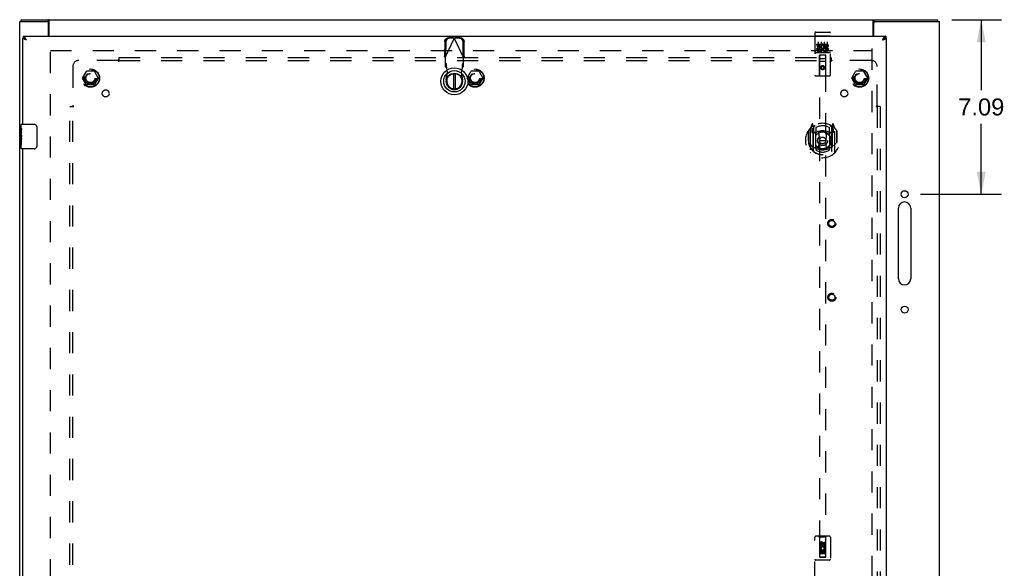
# Model space of a CAD drawing. Header units: inches. Extents: x 0 to 156, y 0 to 101.
# Tile 7 of 10: x 35 to 75, y 53 to 75. Entities that reach past the tile are written whole.
import ezdxf

# ---------------------------------------------------------------- set-up
doc = ezdxf.new("R2010")
doc.units = ezdxf.units.IN
doc.header["$LTSCALE"] = 8.587481
doc.header["$MEASUREMENT"] = 0
doc.linetypes.add('HIDDEN', pattern=[0.2, 0.1, -0.1])
doc.layers.get('0').update_dxf_attribs({"linetype": 'CONTINUOUS'})
for name, color, linetype in [('DEFAULT_2', 8, 'HIDDEN'), ('DIMENSIONS', 7, 'CONTINUOUS'), ('DOOR_ASSEMBLY', 7, 'CONTINUOUS'), ('SUBPANEL', 7, 'CONTINUOUS')]:
    doc.layers.add(name, color=color, linetype=linetype)
doc.styles.get("Standard").update_dxf_attribs({"font": 'arial.ttf'})
doc.dimstyles.new('DIMSTYLE_1', dxfattribs={"dimtxt": 0.688835, "dimasz": 0.918447, "dimexe": 0.09, "dimexo": 0.07, "dimgap": 0.0375, "dimtad": 0, "dimtih": 1, "dimtoh": 1, "dimzin": 4, "dimdsep": 46, "dimtxsty": 'Standard', "dimblk": '_FILLED', "dimblk1": '_FILLED', "dimblk2": '_FILLED', "dimcen": 0.09, "dimazin": 1, "dimtfac": 1, "dimtdec": 3, "dimtofl": 0, "dimtmove": 0, "dimatfit": 3, "dimldrblk": '_FILLED', "dimfxl": 0, "dimtolj": 1, "dimtzin": 4, "dimarcsym": 0})

# ---------------------------------------------------------------- blocks, each defined once
blk = doc.blocks.new('_FILLED')
at = {"color": 0, "linetype": 'ByBlock'}
blk.add_solid([(0, 0), (-1, 0.2), (-1, -0.2)], dxfattribs=at)
blk = doc.blocks.new('*D1')
at = {"layer": 'DIMENSIONS', "color": 2, "linetype": 'Continuous'}
for p, q in [((73.034, 75.059), (75.056, 75.059)), ((74.23, 75.059), (74.23, 72.202)), ((74.23, 67.969), (74.23, 70.825)), ((71.757, 67.969), (75.056, 67.969))]:
    blk.add_line(p, q, dxfattribs=at)
at = {"layer": 'DIMENSIONS', "color": 2, "linetype": 'Continuous', "xscale": 0.9184471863, "yscale": 0.9184471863, "zscale": 0.9184471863}
for p, rotation in [((74.23, 75.059), 90), ((74.23, 67.969), 270)]:
    blk.add_blockref('_FILLED', p, dxfattribs=dict(at, rotation=rotation))
at = {"layer": 'DIMENSIONS', "color": 2, "linetype": 'Continuous', "insert": (74.23, 71.858), "char_height": 0.6888, "width": 1.87189, "attachment_point": 2, "line_spacing_factor": 0.9}
blk.add_mtext('7.09', dxfattribs=at)

msp = doc.modelspace()

# ---------------------------------------------------------------- linework, layer by layer
at = {"color": 3, "linetype": 'Continuous'}
for p, q in [((35.159, 27.134), (35.159, 74.984)), ((35.159, 74.984), (36.274, 74.984)), ((35.222, 75.059), (72.471, 75.059)), ((36.334, 74.384), (36.334, 74.924)), ((36.361, 74.384), (36.361, 75.015)), ((69.832, 74.384), (69.832, 75.015)), ((69.859, 74.384), (69.859, 74.924)), ((69.919, 74.984), (72.534, 74.984)), ((72.534, 27.134), (72.534, 74.984)), ((70.864, 64.531), (70.864, 67.406)), ((71.364, 67.406), (71.364, 64.531))]:
    msp.add_line(p, q, dxfattribs=at)
at = {"color": 7, "linetype": 'Continuous'}
for p, q in [((35.222, 74.984), (35.222, 75.059)), ((36.274, 74.984), (36.331, 74.984)), ((36.331, 74.984), (36.331, 75.059)), ((69.862, 74.984), (69.862, 75.059)), ((69.862, 74.984), (69.919, 74.984)), ((72.471, 74.984), (72.471, 75.059))]:
    msp.add_line(p, q, dxfattribs=at)
at = {"color": 3, "linetype": 'Continuous'}
for points in [[(36.35, 75.037), (36.349, 75.04), (36.348, 75.042), (36.347, 75.044), (36.346, 75.046), (36.344, 75.048), (36.343, 75.05), (36.342, 75.052), (36.341, 75.053), (36.34, 75.055), (36.339, 75.056), (36.337, 75.057), (36.336, 75.057), (36.335, 75.058), (36.334, 75.058), (36.332, 75.059), (36.331, 75.059)], [(36.361, 75.015), (36.36, 75.017), (36.359, 75.018), (36.358, 75.02), (36.357, 75.022), (36.355, 75.024), (36.354, 75.027), (36.353, 75.029), (36.352, 75.032), (36.35, 75.037)], [(69.832, 75.015), (69.833, 75.017), (69.834, 75.018), (69.836, 75.02), (69.837, 75.022), (69.838, 75.024), (69.839, 75.027), (69.84, 75.029), (69.841, 75.032)], [(69.841, 75.032), (69.843, 75.037), (69.845, 75.04), (69.846, 75.042), (69.847, 75.044), (69.848, 75.046), (69.849, 75.048), (69.85, 75.05), (69.851, 75.052), (69.852, 75.053), (69.854, 75.055), (69.855, 75.056), (69.856, 75.057), (69.857, 75.057), (69.858, 75.058), (69.86, 75.058), (69.861, 75.059), (69.862, 75.059)]]:
    msp.add_lwpolyline(points, dxfattribs=at)
at = {"color": 7, "linetype": 'Continuous'}
for points in [[(36.361, 74.963), (36.36, 74.963), (36.358, 74.963), (36.357, 74.963), (36.356, 74.963), (36.355, 74.963), (36.353, 74.964), (36.352, 74.964), (36.351, 74.965), (36.35, 74.966), (36.349, 74.967), (36.348, 74.968), (36.347, 74.969), (36.346, 74.971), (36.344, 74.972), (36.343, 74.973), (36.342, 74.975), (36.341, 74.976), (36.34, 74.978), (36.339, 74.979), (36.338, 74.98), (36.337, 74.981), (36.336, 74.982), (36.334, 74.983), (36.333, 74.983), (36.332, 74.984), (36.331, 74.984)], [(69.832, 74.963), (69.834, 74.963), (69.835, 74.963), (69.836, 74.963), (69.837, 74.963), (69.839, 74.963), (69.84, 74.964), (69.841, 74.964), (69.842, 74.965), (69.843, 74.966), (69.845, 74.967), (69.846, 74.968), (69.847, 74.969), (69.848, 74.971), (69.849, 74.972), (69.85, 74.973), (69.851, 74.975), (69.852, 74.976), (69.853, 74.978), (69.854, 74.979), (69.855, 74.98), (69.857, 74.981), (69.858, 74.982), (69.859, 74.983), (69.86, 74.983), (69.861, 74.984), (69.862, 74.984)]]:
    msp.add_lwpolyline(points, dxfattribs=at)
at = {"color": 3, "linetype": 'Continuous'}
for centre in [(71.114, 67.969), (71.114, 63.281)]:
    msp.add_circle(centre, 0.141, dxfattribs=at)
for centre, radius, start, end in [((36.274, 74.924), 0.06, 0, 90), ((69.919, 74.924), 0.06, 90, 180), ((71.114, 67.406), 0.25, 0, 180), ((71.114, 64.531), 0.25, 180, 360)]:
    msp.add_arc(centre, radius, start, end, dxfattribs=at)
at = {"layer": 'DEFAULT_2', "color": 8, "linetype": 'HIDDEN'}
for p, q in [((36.409, 28.234), (36.409, 73.884)), ((36.409, 73.809), (69.784, 73.809)), ((69.784, 73.884), (69.784, 28.234)), ((37.717, 72.689), (37.871, 72.956)), ((38.189, 72.961), (37.88, 72.961)), ((38.197, 72.956), (38.352, 72.689)), ((53.342, 72.689), (53.496, 72.956)), ((53.814, 72.961), (53.505, 72.961)), ((53.822, 72.956), (53.977, 72.689)), ((68.967, 72.689), (69.121, 72.956)), ((69.439, 72.961), (69.13, 72.961)), ((69.447, 72.956), (69.602, 72.689)), ((37.871, 72.411), (37.717, 72.679)), ((38.352, 72.679), (38.197, 72.411)), ((53.496, 72.411), (53.342, 72.679)), ((53.977, 72.679), (53.822, 72.411)), ((69.121, 72.411), (68.967, 72.679)), ((69.602, 72.679), (69.447, 72.411)), ((38.189, 72.406), (37.88, 72.406)), ((53.814, 72.406), (53.505, 72.406)), ((69.439, 72.406), (69.13, 72.406))]:
    msp.add_line(p, q, dxfattribs=at)
for centre, radius in [((38.034, 72.684), 0.372), ((38.034, 72.684), 0.356), ((38.034, 72.684), 0.204), ((38.034, 72.684), 0.183), ((53.659, 72.684), 0.372), ((53.659, 72.684), 0.356), ((53.659, 72.684), 0.204), ((53.659, 72.684), 0.183), ((69.284, 72.684), 0.372), ((69.284, 72.684), 0.356), ((69.284, 72.684), 0.204), ((69.284, 72.684), 0.183)]:
    msp.add_circle(centre, radius, dxfattribs=at)
for centre, start, end in [((37.88, 72.951), 90.0113, 149.988), ((38.189, 72.951), 30.0108, 89.9876), ((53.505, 72.951), 90.0113, 149.988), ((53.814, 72.951), 30.0108, 89.9876), ((69.13, 72.951), 90.0113, 149.988), ((69.439, 72.951), 30.0108, 89.9876), ((37.725, 72.684), 150.0117, 209.9873), ((38.343, 72.684), 330.0117, 29.9873), ((53.35, 72.684), 150.0117, 209.9873), ((53.968, 72.684), 330.0117, 29.9873), ((68.975, 72.684), 150.0117, 209.9873), ((69.593, 72.684), 330.0117, 29.9873), ((37.88, 72.416), 210.0108, 269.9876), ((38.189, 72.416), 270.0113, 329.988), ((53.505, 72.416), 210.0108, 269.9876), ((53.814, 72.416), 270.0113, 329.988), ((69.13, 72.416), 210.0108, 269.9876), ((69.439, 72.416), 270.0113, 329.988)]:
    msp.add_arc(centre, 0.01, start, end, dxfattribs=at)
at = {"layer": 'DOOR_ASSEMBLY', "color": 8, "linetype": 'HIDDEN'}
for p, q in [((67.472, 74.526), (67.472, 72.801)), ((67.502, 74.556), (68.067, 74.556)), ((68.097, 72.801), (68.097, 74.526)), ((52.43, 74.164), (52.42, 73.574)), ((52.448, 73.525), (52.822, 74.313)), ((52.472, 74.144), (52.462, 73.554)), ((52.778, 74.326), (52.585, 74.323)), ((52.819, 74.307), (52.626, 74.303)), ((52.778, 74.326), (52.792, 74.322)), ((52.778, 74.326), (52.819, 74.307)), ((52.792, 74.322), (52.807, 74.317)), ((52.807, 74.317), (52.822, 74.313)), ((52.822, 74.313), (52.837, 74.317)), ((53.196, 73.525), (52.822, 74.313)), ((52.825, 74.307), (52.867, 74.326)), ((53.018, 74.303), (52.825, 74.307)), ((52.837, 74.317), (52.852, 74.322)), ((52.852, 74.322), (52.867, 74.326)), ((53.06, 74.323), (52.867, 74.326)), ((53.183, 73.554), (53.173, 74.144)), ((53.224, 73.574), (53.214, 74.164)), ((67.488, 74.397), (67.488, 74.397)), ((67.489, 74.397), (67.488, 74.397)), ((67.49, 74.397), (67.489, 74.397)), ((67.491, 74.398), (67.49, 74.397)), ((67.491, 74.398), (67.491, 74.398)), ((67.492, 74.398), (67.491, 74.398)), ((67.493, 74.398), (67.492, 74.398)), ((67.494, 74.398), (67.493, 74.398)), ((67.495, 74.398), (67.494, 74.398)), ((67.495, 74.398), (67.495, 74.398)), ((67.496, 74.398), (67.495, 74.398)), ((67.497, 74.398), (67.496, 74.398)), ((67.498, 74.398), (67.497, 74.398)), ((67.499, 74.398), (67.498, 74.398)), ((67.5, 74.398), (67.499, 74.398)), ((67.5, 74.398), (67.5, 74.398)), ((67.501, 74.398), (67.5, 74.398)), ((67.501, 74.398), (68.067, 74.398)), ((67.552, 74.021), (67.552, 74.063)), ((67.552, 74.063), (67.708, 74.063)), ((67.552, 74.021), (67.666, 74.021)), ((67.597, 74.165), (67.597, 73.859)), ((67.666, 73.978), (67.666, 74.021)), ((67.708, 73.886), (67.708, 74.063)), ((67.733, 74.015), (67.716, 74.054)), ((67.722, 74.165), (67.722, 73.859)), ((67.847, 74.165), (67.847, 73.859)), ((67.865, 74.021), (67.865, 74.063)), ((67.865, 74.063), (67.957, 74.063)), ((67.865, 74.021), (67.957, 74.021)), ((67.972, 74.165), (67.972, 73.859)), ((68.067, 74.398), (68.067, 74.398)), ((68.067, 74.398), (68.068, 74.398)), ((68.068, 74.398), (68.069, 74.398)), ((68.069, 74.398), (68.07, 74.398)), ((68.07, 74.398), (68.071, 74.398)), ((68.071, 74.398), (68.072, 74.398)), ((68.072, 74.398), (68.073, 74.398)), ((68.073, 74.398), (68.073, 74.398)), ((68.073, 74.398), (68.074, 74.398)), ((68.074, 74.398), (68.075, 74.398)), ((68.075, 74.398), (68.076, 74.398)), ((68.076, 74.398), (68.077, 74.398)), ((68.078, 74.398), (68.079, 74.397)), ((68.079, 74.397), (68.079, 74.397)), ((68.079, 74.397), (68.08, 74.397)), ((67.502, 73.728), (68.067, 73.728)), ((67.552, 73.85), (67.552, 73.893)), ((67.552, 73.893), (67.666, 73.893)), ((67.552, 73.85), (67.708, 73.85)), ((67.745, 73.744), (67.573, 73.744)), ((67.574, 73.936), (67.574, 73.978)), ((67.574, 73.978), (67.666, 73.978)), ((67.574, 73.936), (67.666, 73.936)), ((67.666, 73.893), (67.666, 73.936)), ((67.708, 73.886), (67.721, 73.904)), ((67.708, 73.85), (67.708, 73.862)), ((67.712, 73.861), (67.708, 73.862)), ((67.995, 73.744), (67.823, 73.744)), ((67.925, 73.936), (67.971, 73.936)), ((67.929, 73.977), (67.957, 73.977)), ((67.929, 73.893), (68.021, 73.893)), ((67.929, 73.85), (68.021, 73.85)), ((68.021, 73.85), (68.021, 73.893)), ((52.462, 73.554), (52.42, 73.574)), ((52.448, 73.525), (52.448, 73.152)), ((52.494, 73.265), (52.448, 73.307)), ((52.494, 73.11), (52.494, 73.265)), ((53.196, 73.307), (53.15, 73.265)), ((53.15, 73.265), (53.15, 73.11)), ((53.224, 73.574), (53.183, 73.554)), ((53.206, 73.542), (53.196, 73.525)), ((53.196, 73.152), (53.196, 73.525)), ((67.654, 72.801), (67.658, 73.611)), ((67.912, 73.361), (67.657, 73.361)), ((67.659, 73.611), (67.658, 73.611)), ((67.659, 73.611), (67.659, 53.229)), ((67.909, 73.611), (67.659, 73.611)), ((67.699, 73.486), (67.869, 73.486)), ((67.909, 53.229), (67.909, 73.611)), ((67.911, 73.611), (67.909, 73.611)), ((67.914, 72.801), (67.911, 73.611)), ((52.448, 73.152), (52.494, 73.11)), ((52.493, 72.615), (52.547, 72.909)), ((52.509, 73.106), (52.507, 73.138)), ((52.547, 72.909), (52.509, 73.106)), ((53.136, 73.106), (53.098, 72.909)), ((53.098, 72.909), (53.151, 72.615)), ((53.15, 73.11), (53.196, 73.152)), ((67.784, 73.183), (67.722, 73.147)), ((67.722, 73.147), (67.722, 73.075)), ((67.722, 73.147), (67.732, 73.141)), ((67.722, 73.075), (67.732, 73.08)), ((67.722, 73.075), (67.784, 73.039)), ((67.784, 73.171), (67.732, 73.141)), ((67.732, 73.141), (67.732, 73.08)), ((67.732, 73.08), (67.784, 73.05)), ((67.784, 73.183), (67.784, 73.171)), ((67.847, 73.147), (67.784, 73.183)), ((67.837, 73.141), (67.784, 73.171)), ((67.784, 73.05), (67.837, 73.08)), ((67.784, 73.039), (67.847, 73.075)), ((67.784, 73.039), (67.784, 73.05)), ((67.847, 73.147), (67.837, 73.141)), ((67.837, 73.08), (67.837, 73.141)), ((67.847, 73.075), (67.837, 73.08)), ((67.847, 73.075), (67.847, 73.147)), ((68.067, 72.771), (67.502, 72.771)), ((67.359, 70.821), (67.289, 70.645)), ((67.402, 70.737), (67.387, 70.818)), ((68.181, 70.818), (68.167, 70.737)), ((68.28, 70.645), (68.21, 70.821)), ((67.202, 70.539), (67.202, 70.151)), ((67.209, 70.542), (67.209, 70.084)), ((67.284, 70.635), (67.284, 69.667)), ((67.342, 70.63), (67.342, 70.48)), ((67.402, 70.63), (67.342, 70.63)), ((67.342, 70.48), (67.402, 70.48)), ((67.35, 70.602), (67.379, 70.557)), ((67.409, 70.61), (67.354, 70.61)), ((67.381, 70.721), (67.38, 70.721)), ((67.38, 70.721), (67.38, 70.721)), ((67.38, 70.721), (67.38, 70.721)), ((67.402, 69.721), (67.402, 70.737)), ((67.409, 70.67), (67.479, 70.779)), ((67.409, 69.726), (67.409, 70.729)), ((67.412, 70.704), (67.412, 70.497)), ((67.502, 70.479), (67.429, 70.479)), ((67.432, 70.477), (67.497, 70.477)), ((67.502, 69.838), (67.502, 70.469)), ((67.509, 70.682), (67.509, 70.43)), ((67.621, 70.495), (67.652, 70.151)), ((67.947, 70.495), (67.917, 70.151)), ((68.059, 70.43), (68.059, 70.682)), ((68.139, 70.479), (68.067, 70.479)), ((68.067, 70.469), (68.067, 69.838)), ((68.071, 70.477), (68.137, 70.477)), ((68.089, 70.779), (68.159, 70.67)), ((68.157, 70.497), (68.157, 70.704)), ((68.159, 69.726), (68.159, 70.729)), ((68.214, 70.61), (68.159, 70.61)), ((68.167, 70.737), (68.167, 69.721)), ((68.227, 70.63), (68.167, 70.63)), ((68.167, 70.48), (68.227, 70.48)), ((68.188, 70.721), (68.184, 70.724)), ((68.189, 70.557), (68.218, 70.602)), ((68.227, 70.48), (68.227, 70.63)), ((68.284, 69.667), (68.284, 70.635)), ((68.359, 70.542), (68.359, 70.084)), ((68.367, 70.151), (68.367, 70.539)), ((67.202, 70.151), (67.217, 70.151)), ((67.621, 69.812), (67.652, 70.151)), ((67.652, 70.151), (67.917, 70.151)), ((67.947, 69.812), (67.917, 70.151)), ((68.367, 70.151), (68.352, 70.151)), ((68.359, 70.084), (68.359, 70.082)), ((67.509, 69.869), (67.509, 69.766)), ((68.059, 69.766), (68.059, 69.869)), ((67.472, 52.184), (67.472, 54.041)), ((68.067, 54.071), (67.502, 54.071)), ((67.654, 54.041), (67.624, 54.071)), ((67.914, 54.041), (67.654, 54.041)), ((67.654, 54.041), (67.658, 53.231)), ((67.911, 53.231), (67.914, 54.041)), ((67.914, 54.041), (67.944, 54.071)), ((68.097, 54.041), (68.097, 52.184)), ((67.678, 53.681), (67.678, 53.774)), ((67.72, 53.681), (67.678, 53.681)), ((67.72, 53.774), (67.72, 53.681)), ((67.784, 53.803), (67.722, 53.767)), ((67.722, 53.767), (67.732, 53.761)), ((67.722, 53.767), (67.722, 53.695)), ((67.722, 53.695), (67.732, 53.7)), ((67.722, 53.695), (67.784, 53.659)), ((67.784, 53.791), (67.732, 53.761)), ((67.732, 53.761), (67.732, 53.7)), ((67.732, 53.7), (67.784, 53.67)), ((67.764, 53.745), (67.764, 53.774)), ((67.847, 53.767), (67.784, 53.803)), ((67.784, 53.803), (67.784, 53.791)), ((67.837, 53.761), (67.784, 53.791)), ((67.784, 53.67), (67.837, 53.7)), ((67.784, 53.659), (67.847, 53.695)), ((67.784, 53.659), (67.784, 53.67)), ((67.805, 53.788), (67.805, 53.741)), ((67.847, 53.767), (67.837, 53.761)), ((67.837, 53.7), (67.837, 53.761)), ((67.847, 53.695), (67.837, 53.7)), ((67.847, 53.695), (67.847, 53.767)), ((67.848, 53.838), (67.891, 53.838)), ((67.848, 53.745), (67.848, 53.838)), ((67.891, 53.838), (67.891, 53.745)), ((67.912, 53.481), (67.657, 53.481)), ((67.658, 53.231), (67.911, 53.231)), ((67.659, 53.233), (67.909, 53.233)), ((67.659, 53.229), (67.909, 53.229)), ((67.678, 53.525), (67.855, 53.525)), ((67.678, 53.369), (67.678, 53.525)), ((67.72, 53.369), (67.678, 53.369)), ((67.726, 53.549), (67.686, 53.533)), ((67.869, 53.356), (67.699, 53.356)), ((67.762, 53.482), (67.72, 53.482)), ((67.72, 53.482), (67.72, 53.369)), ((67.762, 53.39), (67.762, 53.482)), ((67.805, 53.39), (67.762, 53.39)), ((67.848, 53.482), (67.805, 53.482)), ((67.805, 53.482), (67.805, 53.39)), ((67.855, 53.525), (67.837, 53.538)), ((67.848, 53.369), (67.848, 53.482)), ((67.891, 53.369), (67.848, 53.369)), ((67.88, 53.529), (67.878, 53.525)), ((67.878, 53.525), (67.891, 53.525)), ((67.891, 53.525), (67.891, 53.369)), ((68.067, 53.106), (67.502, 53.106))]:
    msp.add_line(p, q, dxfattribs=at)
at = {"layer": 'DOOR_ASSEMBLY', "color": 3, "linetype": 'Continuous'}
for p, q in [((35.284, 70.809), (35.284, 74.309)), ((35.297, 74.384), (70.346, 74.384)), ((35.368, 74.258), (35.361, 74.26)), ((35.375, 74.255), (35.368, 74.258)), ((35.383, 74.253), (35.375, 74.255)), ((35.39, 74.251), (35.383, 74.253)), ((35.413, 74.243), (35.402, 74.247)), ((35.41, 74.271), (35.406, 74.279)), ((35.415, 74.263), (35.41, 74.271)), ((35.429, 74.239), (35.413, 74.243)), ((35.422, 74.251), (35.415, 74.263)), ((35.429, 74.239), (35.422, 74.251)), ((70.224, 74.255), (70.214, 74.239)), ((70.214, 74.239), (70.222, 74.241)), ((70.222, 74.241), (70.241, 74.247)), ((70.241, 74.247), (70.253, 74.251)), ((70.253, 74.251), (70.26, 74.253)), ((70.26, 74.253), (70.268, 74.255)), ((70.268, 74.255), (70.275, 74.258)), ((70.275, 74.258), (70.282, 74.26)), ((70.359, 74.309), (70.359, 27.809)), ((35.284, 51.559), (35.284, 69.809))]:
    msp.add_line(p, q, dxfattribs=at)
at = {"layer": 'DOOR_ASSEMBLY', "color": 7, "linetype": 'Continuous'}
for p, q in [((35.284, 74.309), (35.297, 74.309)), ((35.297, 74.384), (35.297, 74.309)), ((35.406, 74.258), (35.401, 74.262)), ((35.41, 74.254), (35.406, 74.258)), ((35.415, 74.25), (35.41, 74.254)), ((35.422, 74.244), (35.415, 74.25)), ((35.42, 74.245), (35.415, 74.248)), ((35.429, 74.239), (35.42, 74.245)), ((35.429, 74.239), (35.422, 74.244)), ((70.226, 74.248), (70.214, 74.239)), ((70.214, 74.239), (70.224, 74.245)), ((70.224, 74.245), (70.228, 74.248)), ((70.231, 74.252), (70.226, 74.248)), ((70.228, 74.248), (70.233, 74.251)), ((70.346, 74.384), (70.346, 74.309)), ((70.359, 74.309), (70.346, 74.309)), ((52.783, 72.868), (52.783, 72.243)), ((52.862, 72.243), (52.862, 72.868)), ((35.224, 70.65), (35.224, 70.794)), ((35.224, 70.394), (35.224, 70.646)), ((35.233, 70.592), (35.224, 70.592)), ((35.224, 70.424), (35.234, 70.424)), ((35.234, 70.424), (35.234, 70.581)), ((35.239, 70.809), (35.749, 70.809)), ((35.849, 70.709), (35.849, 69.909)), ((35.224, 69.824), (35.224, 70.391)), ((35.227, 70.361), (35.224, 70.361)), ((35.224, 70.229), (35.233, 70.229)), ((35.224, 70.193), (35.234, 70.193)), ((35.224, 70.13), (35.234, 70.13)), ((35.234, 70.24), (35.234, 70.293)), ((35.234, 69.963), (35.234, 70.193)), ((35.224, 69.963), (35.234, 69.963)), ((35.749, 69.809), (35.239, 69.809))]:
    msp.add_line(p, q, dxfattribs=at)
at = {"layer": 'DOOR_ASSEMBLY', "color": 3, "linetype": 'Continuous'}
for points in [[(35.361, 74.26), (35.358, 74.262), (35.354, 74.263), (35.351, 74.264), (35.348, 74.265), (35.345, 74.266), (35.341, 74.268), (35.338, 74.269), (35.335, 74.27), (35.332, 74.271), (35.329, 74.272), (35.327, 74.274), (35.324, 74.275), (35.321, 74.276), (35.319, 74.277), (35.316, 74.278), (35.314, 74.28), (35.311, 74.281), (35.309, 74.282), (35.307, 74.283), (35.305, 74.284), (35.303, 74.286), (35.301, 74.287), (35.299, 74.288), (35.298, 74.289), (35.296, 74.29), (35.294, 74.292), (35.293, 74.293), (35.292, 74.294), (35.291, 74.295), (35.289, 74.297), (35.288, 74.298), (35.288, 74.299), (35.287, 74.3), (35.286, 74.301), (35.285, 74.303), (35.285, 74.304), (35.285, 74.305), (35.284, 74.306), (35.284, 74.307), (35.284, 74.309)], [(35.389, 74.305), (35.387, 74.309), (35.384, 74.312), (35.382, 74.316), (35.38, 74.319), (35.377, 74.323), (35.375, 74.326), (35.373, 74.329), (35.37, 74.332), (35.368, 74.335), (35.366, 74.338), (35.363, 74.341), (35.361, 74.344), (35.358, 74.347), (35.356, 74.349), (35.354, 74.352), (35.351, 74.354), (35.349, 74.357), (35.347, 74.359), (35.344, 74.361), (35.342, 74.363), (35.34, 74.366), (35.337, 74.367), (35.335, 74.369), (35.333, 74.371), (35.33, 74.373), (35.328, 74.374), (35.325, 74.375), (35.323, 74.377), (35.321, 74.378), (35.318, 74.379), (35.316, 74.38), (35.314, 74.381), (35.311, 74.382), (35.309, 74.382), (35.307, 74.383), (35.304, 74.383), (35.302, 74.383), (35.3, 74.384), (35.297, 74.384)], [(35.406, 74.279), (35.403, 74.283), (35.401, 74.286), (35.399, 74.29), (35.396, 74.294), (35.394, 74.298), (35.391, 74.302), (35.389, 74.305)], [(35.402, 74.247), (35.394, 74.249), (35.39, 74.251)], [(70.231, 74.267), (70.228, 74.263), (70.224, 74.255)], [(70.257, 74.309), (70.254, 74.305), (70.252, 74.302), (70.25, 74.298), (70.247, 74.294), (70.245, 74.29), (70.242, 74.286), (70.24, 74.283), (70.238, 74.279), (70.235, 74.275), (70.231, 74.267)], [(70.346, 74.384), (70.344, 74.384), (70.341, 74.383), (70.339, 74.383), (70.337, 74.383), (70.334, 74.382), (70.332, 74.382), (70.33, 74.381), (70.327, 74.38), (70.325, 74.379), (70.323, 74.378), (70.32, 74.377), (70.318, 74.375), (70.316, 74.374), (70.313, 74.373), (70.311, 74.371), (70.308, 74.369), (70.306, 74.367), (70.304, 74.366), (70.301, 74.363), (70.299, 74.361), (70.297, 74.359), (70.294, 74.357), (70.292, 74.354), (70.29, 74.352), (70.287, 74.349), (70.285, 74.347), (70.283, 74.344), (70.28, 74.341), (70.278, 74.338), (70.275, 74.335), (70.273, 74.332), (70.271, 74.329), (70.268, 74.326), (70.266, 74.323), (70.264, 74.319), (70.261, 74.316), (70.259, 74.312), (70.257, 74.309)], [(70.282, 74.26), (70.286, 74.262), (70.289, 74.263), (70.292, 74.264), (70.296, 74.265), (70.299, 74.266), (70.302, 74.268), (70.305, 74.269), (70.308, 74.27), (70.311, 74.271), (70.314, 74.272), (70.317, 74.274), (70.319, 74.275), (70.322, 74.276), (70.325, 74.277), (70.327, 74.278), (70.33, 74.28), (70.332, 74.281), (70.334, 74.282), (70.336, 74.283), (70.338, 74.284), (70.34, 74.286), (70.342, 74.287), (70.344, 74.288), (70.346, 74.289), (70.347, 74.29), (70.349, 74.292), (70.35, 74.293), (70.352, 74.294), (70.353, 74.295), (70.354, 74.297), (70.355, 74.298), (70.356, 74.299), (70.357, 74.3), (70.357, 74.301), (70.358, 74.303), (70.358, 74.304), (70.359, 74.305), (70.359, 74.306), (70.359, 74.307), (70.359, 74.309)]]:
    msp.add_lwpolyline(points, dxfattribs=at)
at = {"layer": 'DOOR_ASSEMBLY', "color": 7, "linetype": 'Continuous'}
for points in [[(35.361, 74.289), (35.358, 74.291), (35.356, 74.292), (35.354, 74.293), (35.351, 74.295), (35.349, 74.296), (35.347, 74.297), (35.344, 74.298), (35.342, 74.299), (35.34, 74.3), (35.337, 74.301), (35.335, 74.302), (35.333, 74.302), (35.33, 74.303), (35.328, 74.304), (35.325, 74.305), (35.323, 74.305), (35.321, 74.306), (35.318, 74.306), (35.316, 74.307), (35.314, 74.307), (35.311, 74.308), (35.309, 74.308), (35.307, 74.308), (35.304, 74.308), (35.302, 74.308), (35.3, 74.309), (35.297, 74.309)], [(35.37, 74.284), (35.368, 74.285), (35.366, 74.287), (35.363, 74.288), (35.361, 74.289)], [(35.415, 74.248), (35.41, 74.251), (35.408, 74.252), (35.406, 74.254), (35.403, 74.255), (35.401, 74.257), (35.399, 74.258), (35.397, 74.26), (35.395, 74.261), (35.393, 74.263), (35.391, 74.264), (35.389, 74.266), (35.387, 74.268), (35.385, 74.269), (35.383, 74.271), (35.381, 74.272), (35.38, 74.274), (35.378, 74.275), (35.376, 74.277), (35.375, 74.278), (35.373, 74.28), (35.372, 74.281), (35.371, 74.283), (35.369, 74.284), (35.369, 74.284)], [(35.401, 74.262), (35.399, 74.264), (35.396, 74.265), (35.394, 74.267), (35.391, 74.269), (35.389, 74.271), (35.387, 74.272), (35.384, 74.274), (35.382, 74.276), (35.38, 74.277), (35.377, 74.279), (35.375, 74.281), (35.373, 74.282), (35.37, 74.284)], [(70.238, 74.258), (70.235, 74.256), (70.231, 74.252)], [(70.233, 74.251), (70.235, 74.252), (70.238, 74.254), (70.24, 74.255), (70.242, 74.257), (70.244, 74.258), (70.246, 74.26), (70.248, 74.261), (70.251, 74.263), (70.253, 74.264), (70.255, 74.266), (70.256, 74.268), (70.258, 74.269), (70.26, 74.271), (70.262, 74.272), (70.264, 74.274), (70.265, 74.275), (70.267, 74.277), (70.268, 74.278), (70.27, 74.28), (70.271, 74.281), (70.273, 74.283), (70.274, 74.284), (70.274, 74.284)], [(70.275, 74.285), (70.273, 74.284), (70.271, 74.282), (70.268, 74.281), (70.266, 74.279), (70.264, 74.277), (70.261, 74.276), (70.259, 74.274), (70.257, 74.272), (70.254, 74.271), (70.252, 74.269), (70.25, 74.267), (70.247, 74.265), (70.245, 74.264), (70.242, 74.262), (70.238, 74.258)], [(70.285, 74.291), (70.283, 74.289), (70.28, 74.288), (70.278, 74.287), (70.275, 74.285)], [(70.346, 74.309), (70.344, 74.309), (70.341, 74.308), (70.339, 74.308), (70.337, 74.308), (70.334, 74.308), (70.332, 74.308), (70.33, 74.307), (70.327, 74.307), (70.325, 74.306), (70.323, 74.306), (70.32, 74.305), (70.318, 74.305), (70.316, 74.304), (70.313, 74.303), (70.311, 74.302), (70.308, 74.302), (70.306, 74.301), (70.304, 74.3), (70.301, 74.299), (70.299, 74.298), (70.297, 74.297), (70.294, 74.296), (70.292, 74.295), (70.29, 74.293), (70.287, 74.292), (70.285, 74.291)], [(35.224, 70.65), (35.224, 70.646), (35.225, 70.642), (35.226, 70.637), (35.227, 70.631), (35.228, 70.624), (35.23, 70.616), (35.231, 70.608), (35.232, 70.599)], [(35.232, 70.599), (35.233, 70.59), (35.234, 70.581)], [(35.842, 70.745), (35.844, 70.739), (35.846, 70.733), (35.847, 70.727), (35.848, 70.721), (35.849, 70.715), (35.849, 70.709)], [(35.224, 70.394), (35.224, 70.387), (35.225, 70.379), (35.226, 70.371), (35.227, 70.362)], [(35.227, 70.362), (35.23, 70.335), (35.231, 70.326), (35.232, 70.317), (35.233, 70.309), (35.234, 70.301), (35.234, 70.293)], [(35.234, 70.24), (35.234, 70.234), (35.233, 70.228), (35.233, 70.222), (35.232, 70.216), (35.232, 70.21), (35.231, 70.204)], [(35.849, 69.909), (35.849, 69.902), (35.848, 69.896), (35.847, 69.89), (35.846, 69.884), (35.844, 69.878), (35.842, 69.872)]]:
    msp.add_lwpolyline(points, dxfattribs=at)
at = {"layer": 'DOOR_ASSEMBLY', "color": 8, "linetype": 'HIDDEN'}
for points in [[(52.43, 74.164), (52.431, 74.179), (52.434, 74.195), (52.437, 74.21), (52.443, 74.224), (52.449, 74.238), (52.457, 74.251), (52.466, 74.264), (52.476, 74.275), (52.488, 74.286), (52.5, 74.295), (52.513, 74.303), (52.526, 74.31), (52.54, 74.315), (52.555, 74.319), (52.57, 74.322), (52.585, 74.323)], [(52.626, 74.303), (52.611, 74.302), (52.596, 74.3), (52.582, 74.296), (52.568, 74.29), (52.554, 74.283), (52.541, 74.275), (52.529, 74.266), (52.518, 74.255), (52.508, 74.244), (52.499, 74.232), (52.491, 74.218), (52.484, 74.204), (52.479, 74.19), (52.475, 74.175), (52.473, 74.16), (52.472, 74.144)], [(53.173, 74.144), (53.172, 74.16), (53.169, 74.175), (53.165, 74.19), (53.16, 74.204), (53.153, 74.218), (53.146, 74.232), (53.137, 74.244), (53.126, 74.255), (53.115, 74.266), (53.103, 74.275), (53.09, 74.283), (53.077, 74.29), (53.062, 74.296), (53.048, 74.3), (53.033, 74.302), (53.018, 74.303)], [(53.06, 74.323), (53.075, 74.322), (53.089, 74.319), (53.104, 74.315), (53.118, 74.31), (53.132, 74.303), (53.145, 74.295), (53.157, 74.286), (53.168, 74.275), (53.178, 74.264), (53.187, 74.251), (53.195, 74.238), (53.202, 74.224), (53.207, 74.21), (53.211, 74.195), (53.213, 74.179), (53.214, 74.164)], [(67.488, 74.397), (67.487, 74.397), (67.487, 74.397), (67.486, 74.397), (67.486, 74.397), (67.486, 74.397), (67.485, 74.397), (67.485, 74.397), (67.485, 74.397), (67.484, 74.397), (67.484, 74.397), (67.484, 74.397), (67.483, 74.397), (67.483, 74.396), (67.483, 74.396), (67.482, 74.396), (67.482, 74.396), (67.482, 74.396), (67.481, 74.396), (67.481, 74.396), (67.481, 74.396), (67.48, 74.396), (67.48, 74.396), (67.48, 74.396), (67.48, 74.396), (67.479, 74.396), (67.479, 74.396), (67.479, 74.395), (67.478, 74.395), (67.478, 74.395), (67.478, 74.395), (67.478, 74.395), (67.477, 74.395), (67.477, 74.395), (67.477, 74.395), (67.477, 74.395), (67.476, 74.395), (67.476, 74.395), (67.476, 74.395), (67.476, 74.394), (67.476, 74.394), (67.475, 74.394), (67.475, 74.394), (67.475, 74.394), (67.475, 74.394), (67.475, 74.394), (67.474, 74.394), (67.474, 74.394), (67.474, 74.394), (67.474, 74.394), (67.474, 74.393), (67.474, 74.393), (67.473, 74.393), (67.473, 74.393), (67.473, 74.393), (67.473, 74.393), (67.473, 74.393), (67.473, 74.393), (67.473, 74.393), (67.473, 74.393), (67.472, 74.392), (67.472, 74.392), (67.472, 74.392), (67.472, 74.392), (67.472, 74.392), (67.472, 74.392), (67.472, 74.392), (67.472, 74.392), (67.472, 74.392), (67.472, 74.391), (67.472, 74.391), (67.472, 74.391), (67.472, 74.391), (67.472, 74.391), (67.472, 74.391), (67.472, 74.391), (67.472, 74.391), (67.472, 74.391)], [(68.077, 74.398), (68.077, 74.398), (68.078, 74.398)], [(68.08, 74.397), (68.081, 74.397), (68.081, 74.397), (68.082, 74.397), (68.082, 74.397), (68.082, 74.397), (68.083, 74.397), (68.083, 74.397), (68.083, 74.397), (68.084, 74.397), (68.084, 74.397), (68.084, 74.397), (68.085, 74.397), (68.085, 74.397), (68.085, 74.396), (68.086, 74.396), (68.086, 74.396), (68.086, 74.396), (68.087, 74.396), (68.087, 74.396), (68.087, 74.396), (68.088, 74.396), (68.088, 74.396), (68.088, 74.396), (68.088, 74.396), (68.089, 74.396), (68.089, 74.396), (68.089, 74.396), (68.09, 74.395), (68.09, 74.395), (68.09, 74.395), (68.09, 74.395), (68.091, 74.395), (68.091, 74.395), (68.091, 74.395), (68.091, 74.395), (68.092, 74.395), (68.092, 74.395), (68.092, 74.395), (68.092, 74.395), (68.092, 74.394), (68.093, 74.394), (68.093, 74.394), (68.093, 74.394), (68.093, 74.394), (68.093, 74.394), (68.094, 74.394), (68.094, 74.394), (68.094, 74.394), (68.094, 74.394), (68.094, 74.394), (68.095, 74.393), (68.095, 74.393), (68.095, 74.393), (68.095, 74.393), (68.095, 74.393), (68.095, 74.393), (68.095, 74.393), (68.095, 74.393), (68.096, 74.393), (68.096, 74.393), (68.096, 74.392), (68.096, 74.392), (68.096, 74.392), (68.096, 74.392), (68.096, 74.392), (68.096, 74.392), (68.096, 74.392), (68.096, 74.392), (68.096, 74.392), (68.096, 74.391), (68.097, 74.391), (68.097, 74.391), (68.097, 74.391), (68.097, 74.391), (68.097, 74.391), (68.097, 74.391), (68.097, 74.391), (68.097, 74.391)], [(67.573, 73.744), (67.573, 73.744), (67.573, 73.744), (67.573, 73.744), (67.572, 73.744), (67.572, 73.744), (67.572, 73.744), (67.572, 73.744), (67.572, 73.744), (67.571, 73.744), (67.571, 73.744), (67.571, 73.744), (67.571, 73.744), (67.571, 73.744), (67.571, 73.744), (67.57, 73.744), (67.57, 73.744), (67.57, 73.744), (67.57, 73.744), (67.57, 73.744), (67.57, 73.744), (67.569, 73.744), (67.569, 73.744), (67.569, 73.744), (67.569, 73.744), (67.569, 73.745), (67.569, 73.745), (67.569, 73.745), (67.569, 73.745), (67.568, 73.745), (67.568, 73.745), (67.568, 73.745), (67.568, 73.745), (67.568, 73.745), (67.568, 73.745), (67.568, 73.745), (67.568, 73.745), (67.567, 73.745), (67.567, 73.745), (67.567, 73.745), (67.567, 73.745), (67.567, 73.745), (67.567, 73.745), (67.567, 73.745), (67.567, 73.745), (67.567, 73.745), (67.567, 73.745)], [(67.752, 73.745), (67.752, 73.745), (67.751, 73.745), (67.751, 73.745), (67.751, 73.745), (67.751, 73.745), (67.751, 73.745), (67.751, 73.745), (67.751, 73.745), (67.751, 73.745), (67.751, 73.745), (67.751, 73.745), (67.75, 73.745), (67.75, 73.745), (67.75, 73.745), (67.75, 73.745), (67.75, 73.745), (67.75, 73.745), (67.75, 73.745), (67.75, 73.745), (67.75, 73.745), (67.749, 73.745), (67.749, 73.744), (67.749, 73.744), (67.749, 73.744), (67.749, 73.744), (67.749, 73.744), (67.749, 73.744), (67.748, 73.744), (67.748, 73.744), (67.748, 73.744), (67.748, 73.744), (67.748, 73.744), (67.748, 73.744), (67.747, 73.744), (67.747, 73.744), (67.747, 73.744), (67.747, 73.744), (67.747, 73.744), (67.746, 73.744), (67.746, 73.744), (67.746, 73.744), (67.746, 73.744), (67.746, 73.744), (67.745, 73.744), (67.745, 73.744)], [(67.823, 73.744), (67.823, 73.744), (67.823, 73.744), (67.823, 73.744), (67.822, 73.744), (67.822, 73.744), (67.822, 73.744), (67.822, 73.744), (67.822, 73.744), (67.821, 73.744), (67.821, 73.744), (67.821, 73.744), (67.821, 73.744), (67.821, 73.744), (67.821, 73.744), (67.82, 73.744), (67.82, 73.744), (67.82, 73.744), (67.82, 73.744), (67.82, 73.744), (67.82, 73.744), (67.819, 73.744), (67.819, 73.744), (67.819, 73.744), (67.819, 73.744), (67.819, 73.745), (67.819, 73.745), (67.819, 73.745), (67.819, 73.745), (67.818, 73.745), (67.818, 73.745), (67.818, 73.745), (67.818, 73.745), (67.818, 73.745), (67.818, 73.745), (67.818, 73.745), (67.818, 73.745), (67.818, 73.745), (67.817, 73.745), (67.817, 73.745), (67.817, 73.745), (67.817, 73.745), (67.817, 73.745), (67.817, 73.745), (67.817, 73.745), (67.817, 73.745), (67.817, 73.745)], [(68.002, 73.745), (68.002, 73.745), (68.001, 73.745), (68.001, 73.745), (68.001, 73.745), (68.001, 73.745), (68.001, 73.745), (68.001, 73.745), (68.001, 73.745), (68.001, 73.745), (68.001, 73.745), (68.001, 73.745), (68, 73.745), (68, 73.745), (68, 73.745), (68, 73.745), (68, 73.745), (68, 73.745), (68, 73.745), (68, 73.745), (68, 73.745), (67.999, 73.745), (67.999, 73.744), (67.999, 73.744), (67.999, 73.744), (67.999, 73.744), (67.999, 73.744), (67.999, 73.744), (67.998, 73.744), (67.998, 73.744), (67.998, 73.744), (67.998, 73.744), (67.998, 73.744), (67.998, 73.744), (67.997, 73.744), (67.997, 73.744), (67.997, 73.744), (67.997, 73.744), (67.997, 73.744), (67.996, 73.744), (67.996, 73.744), (67.996, 73.744), (67.996, 73.744), (67.996, 73.744), (67.995, 73.744), (67.995, 73.744)], [(52.448, 73.525), (52.439, 73.542), (52.434, 73.55), (52.429, 73.558), (52.425, 73.566), (52.42, 73.574)], [(52.507, 73.138), (52.506, 73.154), (52.505, 73.169), (52.504, 73.183), (52.503, 73.197), (52.501, 73.21), (52.5, 73.222), (52.499, 73.232), (52.498, 73.242), (52.497, 73.25), (52.496, 73.256), (52.495, 73.262), (52.494, 73.265)], [(53.15, 73.265), (53.149, 73.262), (53.148, 73.256), (53.147, 73.25), (53.146, 73.242), (53.145, 73.232), (53.144, 73.222), (53.143, 73.21), (53.142, 73.197), (53.141, 73.183), (53.14, 73.169), (53.139, 73.154), (53.138, 73.138), (53.136, 73.106)], [(53.224, 73.574), (53.22, 73.566), (53.215, 73.558), (53.211, 73.55), (53.206, 73.542)], [(52.494, 73.11), (52.497, 73.11), (52.499, 73.109), (52.501, 73.109), (52.504, 73.108), (52.506, 73.107), (52.509, 73.106)], [(53.136, 73.106), (53.138, 73.107), (53.14, 73.108), (53.143, 73.109), (53.145, 73.109), (53.148, 73.11), (53.15, 73.11)], [(67.252, 70.038), (67.255, 70.032), (67.258, 70.027), (67.261, 70.023), (67.264, 70.018), (67.266, 70.014), (67.269, 70.009), (67.272, 70.005), (67.274, 70.001), (67.277, 69.998), (67.279, 69.994), (67.282, 69.991), (67.284, 69.987), (67.287, 69.984), (67.289, 69.981), (67.291, 69.978), (67.293, 69.975), (67.296, 69.972), (67.298, 69.97), (67.3, 69.967), (67.302, 69.965), (67.304, 69.962), (67.306, 69.96), (67.308, 69.958), (67.31, 69.956), (67.312, 69.954), (67.313, 69.952), (67.315, 69.95), (67.317, 69.948), (67.319, 69.946), (67.32, 69.945), (67.322, 69.943), (67.324, 69.942), (67.325, 69.94), (67.327, 69.939), (67.328, 69.937), (67.33, 69.936)], [(68.238, 69.936), (68.24, 69.937), (68.241, 69.939), (68.243, 69.94), (68.245, 69.942), (68.246, 69.943), (68.248, 69.945), (68.25, 69.946), (68.251, 69.948), (68.253, 69.95), (68.255, 69.952), (68.257, 69.954), (68.259, 69.956), (68.26, 69.958), (68.262, 69.96), (68.264, 69.962), (68.266, 69.965), (68.268, 69.967), (68.271, 69.97), (68.273, 69.972), (68.275, 69.975), (68.277, 69.978), (68.279, 69.981), (68.282, 69.984), (68.284, 69.987), (68.286, 69.99), (68.289, 69.994), (68.291, 69.998), (68.294, 70.001), (68.296, 70.005), (68.299, 70.009), (68.302, 70.014), (68.305, 70.018), (68.308, 70.023), (68.31, 70.027), (68.314, 70.032), (68.317, 70.038)], [(67.972, 69.794), (67.967, 69.793), (67.961, 69.791), (67.956, 69.79), (67.95, 69.789), (67.945, 69.787), (67.94, 69.786), (67.934, 69.785), (67.929, 69.784), (67.923, 69.783), (67.918, 69.781), (67.912, 69.78), (67.907, 69.779), (67.901, 69.778), (67.896, 69.778), (67.89, 69.777), (67.885, 69.776), (67.879, 69.775), (67.873, 69.774), (67.868, 69.774), (67.862, 69.773), (67.857, 69.772), (67.851, 69.772), (67.846, 69.771), (67.84, 69.771), (67.834, 69.77), (67.829, 69.77), (67.823, 69.77), (67.818, 69.769), (67.812, 69.769), (67.807, 69.769), (67.801, 69.769), (67.795, 69.769), (67.79, 69.769), (67.784, 69.769), (67.779, 69.769), (67.773, 69.769), (67.767, 69.769), (67.762, 69.769), (67.756, 69.769), (67.751, 69.769), (67.745, 69.77), (67.739, 69.77), (67.734, 69.77), (67.728, 69.771), (67.723, 69.771), (67.717, 69.772), (67.712, 69.772), (67.706, 69.773), (67.7, 69.774), (67.695, 69.774), (67.689, 69.775), (67.684, 69.776), (67.678, 69.777), (67.673, 69.778), (67.667, 69.778), (67.662, 69.779), (67.656, 69.78), (67.651, 69.781), (67.645, 69.783), (67.64, 69.784), (67.634, 69.785), (67.629, 69.786), (67.623, 69.787), (67.618, 69.789), (67.612, 69.79), (67.607, 69.791), (67.602, 69.793), (67.596, 69.794)]]:
    msp.add_lwpolyline(points, dxfattribs=at)
at = {"layer": 'DOOR_ASSEMBLY', "color": 7, "linetype": 'Continuous'}
for radius in [0.551, 0.433, 0.329, 0.317]:
    msp.add_circle((52.822, 72.555), radius, dxfattribs=at)
at = {"layer": 'DOOR_ASSEMBLY', "color": 8, "linetype": 'HIDDEN'}
for centre, radius in [((67.784, 73.111), 0.085), ((67.784, 73.111), 0.0845), ((67.784, 70.149), 0.35), ((67.784, 70.149), 0.335), ((67.784, 70.149), 0.205), ((67.784, 70.149), 0.133), ((68.159, 66.781), 0.164), ((68.159, 66.781), 0.124), ((68.159, 63.781), 0.164), ((68.159, 63.781), 0.124), ((67.784, 53.731), 0.085), ((67.784, 53.731), 0.0845)]:
    msp.add_circle(centre, radius, dxfattribs=at)
for centre, radius, start, end in [((67.502, 74.526), 0.03, 90, 180), ((68.067, 74.526), 0.03, 0, 90), ((67.758, 73.957), 0.107, 244.2636, 113.4027), ((67.758, 73.957), 0.0639, 234.8895, 113.4026), ((67.957, 73.999), 0.0644, 282.2995, 90.0775), ((67.957, 73.999), 0.0219, 269.9011, 90), ((67.502, 73.698), 0.03, 90, 180), ((67.929, 73.914), 0.0635, 90, 270), ((67.929, 73.914), 0.0219, 100.307, 270), ((68.067, 73.698), 0.03, 0, 90), ((67.699, 73.571), 0.04, 90, 180), ((67.699, 73.526), 0.04, 180, 270), ((67.869, 73.571), 0.04, 0, 90), ((67.869, 73.526), 0.04, 270, 360), ((52.822, 72.555), 0.335, 169.673, 10.327), ((67.502, 72.801), 0.03, 180, 270), ((67.624, 72.801), 0.03, 270, 360), ((67.944, 72.801), 0.03, 180, 270), ((68.067, 72.801), 0.03, 270, 360), ((67.784, 70.149), 0.7, 35.2961, 144.7039), ((67.373, 70.815), 0.015, 10, 158.1959), ((68.196, 70.815), 0.015, 21.8041, 170), ((67.784, 70.151), 0.7, 125.5126, 54.4874), ((67.229, 70.542), 0.02, 144.7039, 180), ((67.299, 70.635), 0.015, 135.0748, 180), ((67.354, 70.605), 0.005, 90, 212.6792), ((67.784, 69.839), 0.7, 53.2319, 126.7681), ((67.389, 70.705), 0.02, 0, 125.5126), ((67.221, 70.455), 0.188, 0, 32.6792), ((67.392, 70.704), 0.02, 0, 125.2543), ((67.429, 70.729), 0.02, 121.4688, 179.9992), ((67.429, 70.499), 0.02, 180, 270), ((67.432, 70.497), 0.02, 180, 270), ((67.497, 70.497), 0.02, 270, 293.464), ((67.517, 70.469), 0.015, 112.9863, 180), ((67.784, 69.837), 0.7, 66.536, 113.464), ((67.784, 70.149), 0.6, 62.7204, 117.2796), ((67.539, 70.43), 0.03, 180, 311.1261), ((67.784, 70.149), 0.343, 48.8739, 131.1261), ((67.601, 70.494), 0.02, 5.0796, 105.6131), ((67.967, 70.494), 0.02, 74.3869, 174.9204), ((68.029, 70.43), 0.03, 228.8739, 360), ((68.052, 70.469), 0.015, 0, 67.0137), ((68.071, 70.497), 0.02, 246.536, 270), ((68.137, 70.497), 0.02, 270, 360), ((68.139, 70.499), 0.02, 270, 360), ((68.139, 70.729), 0.02, 0, 58.5295), ((68.177, 70.704), 0.02, 54.7457, 180), ((68.179, 70.705), 0.02, 54.4874, 180), ((68.347, 70.455), 0.188, 147.3208, 180), ((68.214, 70.605), 0.005, 327.3208, 90), ((68.269, 70.635), 0.015, 0, 44.9252), ((68.339, 70.542), 0.02, 0, 35.2961), ((67.784, 70.154), 0.583, 180.2464, 359.7536), ((67.229, 70.084), 0.02, 180, 187.6622), ((67.784, 70.159), 0.58, 187.6622, 352.3378), ((68.339, 70.084), 0.02, 352.3378, 360), ((67.299, 69.667), 0.015, 180, 224.9252), ((67.784, 70.469), 0.7, 229.529, 310.471), ((67.417, 69.721), 0.015, 180, 229.6413), ((67.429, 69.726), 0.02, 180, 230.6594), ((67.517, 69.838), 0.015, 180, 247.0137), ((67.539, 69.869), 0.03, 48.8739, 180), ((67.784, 70.159), 0.48, 235.0461, 304.9539), ((67.784, 70.149), 0.343, 228.8739, 311.1261), ((67.602, 69.814), 0.02, 254.4248, 354.9204), ((67.967, 69.814), 0.02, 185.0796, 285.5752), ((68.029, 69.869), 0.03, 0, 131.1261), ((68.052, 69.838), 0.015, 292.9863, 360), ((68.139, 69.726), 0.02, 309.3378, 359.9984), ((68.152, 69.721), 0.015, 310.3587, 360), ((68.269, 69.667), 0.015, 315.0748, 360), ((67.502, 54.041), 0.03, 90, 180), ((68.067, 54.041), 0.03, 0, 90), ((67.742, 53.774), 0.0644, 12.2995, 180.0775), ((67.784, 53.575), 0.107, 334.2636, 203.4027), ((67.742, 53.774), 0.0219, 359.9011, 180), ((67.784, 53.575), 0.0639, 324.8895, 203.4026), ((67.827, 53.745), 0.0635, 180, 360), ((67.826, 53.745), 0.0219, 190.307, 360), ((67.699, 53.316), 0.04, 90, 180), ((67.699, 53.271), 0.04, 180, 270), ((67.869, 53.316), 0.04, 0, 90), ((67.869, 53.271), 0.04, 270, 360), ((67.502, 53.136), 0.03, 180, 270), ((68.067, 53.136), 0.03, 270, 360)]:
    msp.add_arc(centre, radius, start, end, dxfattribs=at)
at = {"layer": 'DOOR_ASSEMBLY', "color": 7, "linetype": 'Continuous'}
for centre, radius, start, end in [((52.822, 72.555), 0.315, 100.0787, 79.9213), ((35.239, 70.794), 0.015, 90, 180), ((35.749, 70.709), 0.1, 21.1999, 90), ((35.239, 69.824), 0.015, 180, 270), ((35.749, 69.909), 0.1, 270, 338.7946)]:
    msp.add_arc(centre, radius, start, end, dxfattribs=at)
msp.add_ellipse((35.424, 70.227), major_axis=(0.2, 0), ratio=0.432808, start_param=3.141593, end_param=3.403409, dxfattribs=at)
at = {"layer": 'SUBPANEL', "color": 8, "linetype": 'HIDDEN'}
for p, q in [((39.155, 73.402), (37.565, 73.402)), ((39.168, 73.383), (39.164, 73.389)), ((39.19, 73.527), (39.19, 73.441)), ((39.19, 73.527), (68.128, 73.527)), ((39.19, 73.441), (39.19, 73.361)), ((39.19, 73.402), (68.128, 73.402)), ((68.128, 73.527), (68.128, 73.441)), ((68.128, 73.441), (68.128, 73.361)), ((69.753, 73.402), (68.163, 73.402)), ((37.315, 73.152), (37.315, 71.563)), ((70.003, 71.563), (70.003, 73.152)), ((37.19, 30.59), (37.19, 71.527)), ((37.19, 71.527), (37.277, 71.527)), ((37.277, 71.527), (37.356, 71.527)), ((37.315, 30.59), (37.315, 71.527)), ((69.962, 71.527), (70.041, 71.527)), ((69.983, 71.549), (69.99, 71.553)), ((70.003, 71.527), (70.003, 30.59)), ((70.022, 71.544), (70.015, 71.551)), ((70.128, 71.527), (70.041, 71.527)), ((70.128, 71.527), (70.128, 30.59))]:
    msp.add_line(p, q, dxfattribs=at)
for points in [[(39.166, 73.413), (39.164, 73.412), (39.162, 73.41), (39.161, 73.408), (39.159, 73.407), (39.158, 73.405), (39.156, 73.404), (39.155, 73.402)], [(39.164, 73.389), (39.163, 73.391), (39.162, 73.393), (39.16, 73.395), (39.159, 73.397), (39.158, 73.399), (39.156, 73.401), (39.155, 73.402)], [(39.173, 73.421), (39.169, 73.417), (39.166, 73.413)], [(39.19, 73.361), (39.189, 73.362), (39.187, 73.363), (39.186, 73.364), (39.184, 73.364), (39.183, 73.365), (39.181, 73.366), (39.18, 73.367), (39.179, 73.369), (39.177, 73.37), (39.176, 73.372), (39.174, 73.373), (39.173, 73.375), (39.172, 73.377), (39.171, 73.379), (39.17, 73.381), (39.168, 73.383)], [(39.19, 73.441), (39.189, 73.439), (39.188, 73.437), (39.186, 73.435), (39.185, 73.433), (39.183, 73.432), (39.182, 73.43), (39.18, 73.428), (39.179, 73.427), (39.178, 73.425), (39.176, 73.424), (39.175, 73.422), (39.173, 73.421)], [(68.128, 73.441), (68.129, 73.439), (68.131, 73.437), (68.132, 73.435), (68.134, 73.433), (68.135, 73.432), (68.136, 73.43), (68.138, 73.428), (68.139, 73.427), (68.141, 73.425), (68.142, 73.424), (68.144, 73.422), (68.145, 73.421), (68.149, 73.417)], [(68.128, 73.361), (68.13, 73.362), (68.131, 73.363), (68.133, 73.364), (68.134, 73.364), (68.136, 73.365), (68.137, 73.366), (68.138, 73.367), (68.14, 73.369), (68.141, 73.37), (68.143, 73.372), (68.144, 73.373), (68.145, 73.375), (68.146, 73.377), (68.148, 73.379), (68.149, 73.381), (68.15, 73.383), (68.154, 73.389)], [(68.149, 73.417), (68.153, 73.413), (68.154, 73.412), (68.156, 73.41), (68.158, 73.408), (68.159, 73.407), (68.161, 73.405), (68.162, 73.404), (68.163, 73.402)], [(68.154, 73.389), (68.155, 73.391), (68.157, 73.393), (68.158, 73.395), (68.159, 73.397), (68.161, 73.399), (68.162, 73.401), (68.163, 73.402)], [(37.277, 71.527), (37.279, 71.529), (37.281, 71.53), (37.283, 71.532), (37.284, 71.533), (37.286, 71.535), (37.288, 71.536), (37.289, 71.537), (37.291, 71.539), (37.292, 71.54), (37.294, 71.542), (37.295, 71.543), (37.297, 71.544), (37.301, 71.549)], [(37.301, 71.549), (37.304, 71.552), (37.306, 71.554), (37.308, 71.555), (37.309, 71.557), (37.311, 71.559), (37.313, 71.56), (37.314, 71.562), (37.315, 71.563)], [(37.329, 71.553), (37.327, 71.555), (37.324, 71.556), (37.322, 71.557), (37.32, 71.559), (37.319, 71.56), (37.317, 71.561), (37.315, 71.563)], [(37.356, 71.527), (37.356, 71.529), (37.355, 71.531), (37.354, 71.532), (37.353, 71.534), (37.352, 71.535), (37.351, 71.536), (37.35, 71.538), (37.349, 71.539), (37.348, 71.541), (37.346, 71.542), (37.344, 71.543), (37.343, 71.544), (37.341, 71.546), (37.339, 71.547), (37.337, 71.548), (37.335, 71.549), (37.329, 71.553)], [(69.962, 71.527), (69.963, 71.529), (69.963, 71.531), (69.964, 71.532), (69.965, 71.534), (69.966, 71.535), (69.967, 71.536), (69.968, 71.538), (69.969, 71.539), (69.971, 71.541), (69.972, 71.542), (69.974, 71.543), (69.975, 71.544), (69.977, 71.546), (69.979, 71.547), (69.981, 71.548), (69.983, 71.549)], [(69.99, 71.553), (69.992, 71.555), (69.994, 71.556), (69.996, 71.557), (69.998, 71.559), (70, 71.56), (70.001, 71.561), (70.003, 71.563)], [(70.015, 71.551), (70.013, 71.553), (70.011, 71.555), (70.009, 71.557), (70.008, 71.558), (70.006, 71.56), (70.004, 71.561), (70.003, 71.563)], [(70.041, 71.527), (70.039, 71.529), (70.037, 71.53), (70.035, 71.532), (70.033, 71.534), (70.031, 71.535), (70.03, 71.537), (70.028, 71.538), (70.026, 71.54), (70.025, 71.541), (70.023, 71.543), (70.022, 71.544)]]:
    msp.add_lwpolyline(points, dxfattribs=at)
for centre, radius in [((38.034, 72.684), 0.25), ((53.659, 72.684), 0.25), ((69.284, 72.684), 0.25), ((38.653, 72.065), 0.141), ((68.665, 72.065), 0.141)]:
    msp.add_circle(centre, radius, dxfattribs=at)
for centre, start, end in [((37.565, 73.152), 90, 180), ((69.753, 73.152), 0, 90)]:
    msp.add_arc(centre, 0.25, start, end, dxfattribs=at)

# ---------------------------------------------------------------- dimensions: what is measured, and where the dimension line sits
at = {"layer": 'DIMENSIONS', "color": 2, "linetype": 'Continuous'}
dim = msp.add_linear_dim(base=(74.23, 67.969), p1=(72.964, 75.059), p2=(71.687, 67.969), angle=270, dimstyle='DIMSTYLE_1', dxfattribs=at)
dim.commit()
dim.dimension.update_dxf_attribs({"geometry": '*D1', "text_midpoint": (74.23, 71.51), "dimtype": 160})

doc.saveas('drawing.dxf')
